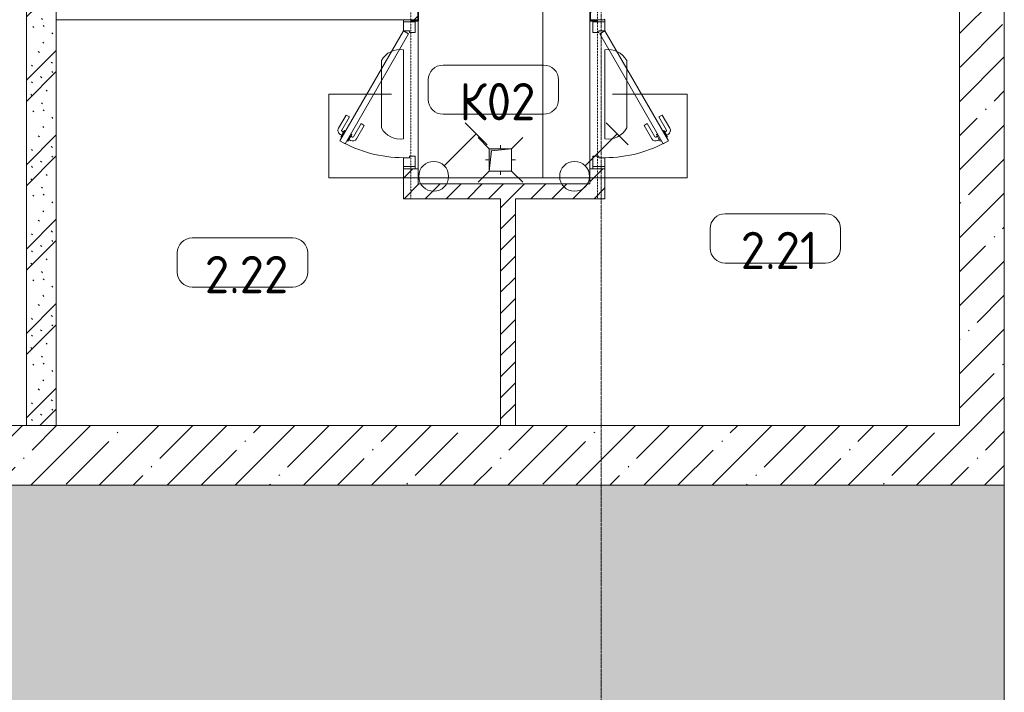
# Model space of a CAD drawing. Header units: millimetres. Extents: x -32229 to 170644, y -13689 to 125138.
# Tile 39 of 208: x 9440 to 16035, y 34587 to 39095. Entities that reach past the tile are written whole.
import ezdxf

# ---------------------------------------------------------------- set-up
doc = ezdxf.new("R2010")
doc.units = ezdxf.units.MM
doc.linetypes.add('3_ Штрих_ 1 х 1 мм', pattern=[2, 1, -1])
doc.linetypes.add('ADSK_Линия сетки', pattern=[25, 20, -2.5, 0, -2.5])
for name, color, linetype, lineweight in [('A-ANNO-NOTE', 7, 'Continuous', 18), ('A-AREA-IDEN', 7, 'Continuous', 9), ('A-DOOR', 7, 'Continuous', 18), ('A-DOOR-FRAM', 7, 'Continuous', 9), ('A-FLOR', 7, 'Continuous', 18), ('A-FLOR-PATT', 7, 'Continuous', 40), ('A-WALL', 7, 'Continuous', 18), ('A-WALL-PATT', 7, 'Continuous', 40), ('G-ANNO-TEXT', 7, 'Continuous', 9), ('I-WALL', 7, 'Continuous', 18), ('M-EQPM', 7, 'Continuous', 18), ('P-SANR-FIXT', 7, 'Continuous', 18), ('S-BEAM', 7, 'Continuous', 18), ('S-COLS', 7, 'Continuous', 18), ('S-GRID', 7, 'Continuous', 9)]:
    doc.layers.add(name, color=color, linetype=linetype, lineweight=lineweight)
doc.layers.add('A-DETL', color=7, linetype='Continuous', lineweight=9, true_color=0x00a600)
doc.styles.add('GOST Common_5', font='GOST_Common.ttf', dxfattribs={"height": 250})
doc.styles.add('ISOCPEUR', font='isocpeur.ttf', dxfattribs={"height": 250})
pattern_1 = [(45, (0, 0), (-228.0985, 228.0985), []), (45, (228.1, 0), (-228.0985, 228.0985), [403.225, -80.645, 6.706, -73.939])]
pattern_2 = [(45, (0, 0), (-70.71068, 70.71068), [])]

# ---------------------------------------------------------------- blocks, each defined once
blk = doc.blocks.new('АР_Дверь однопольная - 1000х2100h_850__Кладовая-4841662--01 ЭО')
at = {"layer": 'A-DOOR', "color": 253, "lineweight": 13, "true_color": 0xaaaaaa}
for p, q in [((-311.1, 475), (-331.1, 440.4)), ((425, 50), (-311.1, 475)), ((-331.1, 440.4), (405, 15.4)), ((405, 15.4), (425, 50))]:
    blk.add_line(p, q, dxfattribs=at)
at = {"layer": 'A-DOOR', "color": 253, "lineweight": 5, "true_color": 0xaaaaaa}
for p, q in [((-289.5, 462.5), (-285.5, 469.4)), ((-285.5, 469.4), (-242.2, 444.4)), ((-274.6, 463.2), (-268.6, 473.6)), ((-151.4, 411.7), (-240.2, 462.9)), ((-138.9, 433.3), (-227.7, 484.6)), ((-309.5, 427.9), (-313.5, 420.9)), ((-313.5, 420.9), (-270.2, 395.9)), ((-302.6, 414.7), (-308.7, 404.3)), ((-281, 402.2), (-287, 391.8)), ((-270.2, 395.9), (-266.2, 402.9)), ((-253, 450.7), (-247, 461.1)), ((-242.2, 444.4), (-246.2, 437.5)), ((-151.4, 411.7), (-138.9, 433.3)), ((-208.9, 312.1), (-297.7, 363.3)), ((-196.4, 333.7), (-285.2, 385)), ((-196.4, 333.7), (-208.9, 312.1))]:
    blk.add_line(p, q, dxfattribs=at)
for centre, radius, start, end in [((425, 50), 850, 150, 180), ((-242.7, 458.6), 30, 60, 150), ((-242.7, 458.6), 4.99, 60, 150), ((-282.7, 389.3), 30, 150, 240), ((-282.7, 389.3), 4.99, 150, 240)]:
    blk.add_arc(centre, radius, start, end, dxfattribs=at)
at = {"layer": 'A-DOOR-FRAM', "color": 253, "lineweight": 13, "true_color": 0xaaaaaa}
for p, q in [((-485, 50), (-500, 50)), ((-425, 50), (-485, 50)), ((-485, 50), (-485, -30)), ((-425, 10), (-425, 50)), ((-415, 10), (-425, 10)), ((-415, -30), (-415, 10)), ((425, 10), (415, 10)), ((415, 10), (415, -30)), ((485, 50), (425, 50)), ((425, 50), (425, 10)), ((485, -30), (485, 50)), ((485, 50), (500, 50)), ((-485, -30), (-500, -30)), ((-485, -30), (-415, -30)), ((415, -30), (485, -30)), ((485, -30), (500, -30))]:
    blk.add_line(p, q, dxfattribs=at)
blk = doc.blocks.new('АР_Дверь однопольная - 1000х2100h_850__Кладовая-4751202--01 ЭО')
at = {"layer": 'A-DOOR', "color": 253, "lineweight": 13, "true_color": 0xaaaaaa}
for p, q in [((311.1, 475), (-425, 50)), ((331.1, 440.4), (311.1, 475)), ((-405, 15.4), (331.1, 440.4)), ((-425, 50), (-405, 15.4))]:
    blk.add_line(p, q, dxfattribs=at)
at = {"layer": 'A-DOOR', "color": 253, "lineweight": 5, "true_color": 0xaaaaaa}
for p, q in [((138.9, 433.3), (227.7, 484.6)), ((151.4, 411.7), (240.2, 462.9)), ((285.5, 469.4), (242.2, 444.4)), ((274.6, 463.2), (268.6, 473.6)), ((289.5, 462.5), (285.5, 469.4)), ((151.4, 411.7), (138.9, 433.3)), ((242.2, 444.4), (246.2, 437.5)), ((253, 450.7), (247, 461.1)), ((270.2, 395.9), (266.2, 402.9)), ((313.5, 420.9), (270.2, 395.9)), ((281, 402.2), (287, 391.8)), ((302.6, 414.7), (308.7, 404.3)), ((309.5, 427.9), (313.5, 420.9)), ((196.4, 333.7), (285.2, 385)), ((196.4, 333.7), (208.9, 312.1)), ((208.9, 312.1), (297.7, 363.3))]:
    blk.add_line(p, q, dxfattribs=at)
for centre, radius, start, end in [((242.7, 458.6), 30, 30, 120), ((242.7, 458.6), 4.99, 30, 120), ((-425, 50), 850, 360, 30), ((282.7, 389.3), 30, 300, 30), ((282.7, 389.3), 4.99, 300, 30)]:
    blk.add_arc(centre, radius, start, end, dxfattribs=at)
at = {"layer": 'A-DOOR-FRAM', "color": 253, "lineweight": 13, "true_color": 0xaaaaaa}
for p, q in [((-485, 50), (-500, 50)), ((-425, 50), (-485, 50)), ((-485, 50), (-485, -30)), ((-425, 10), (-425, 50)), ((-415, 10), (-425, 10)), ((-415, -30), (-415, 10)), ((425, 10), (415, 10)), ((415, 10), (415, -30)), ((485, 50), (425, 50)), ((425, 50), (425, 10)), ((485, -30), (485, 50)), ((485, 50), (500, 50)), ((-485, -30), (-500, -30)), ((-485, -30), (-415, -30)), ((415, -30), (485, -30)), ((485, -30), (500, -30))]:
    blk.add_line(p, q, dxfattribs=at)
blk = doc.blocks.new('АР_Трап - 100-100-2797955--01 ЭО')
at = {"layer": 'P-SANR-FIXT', "color": 253, "lineweight": 13, "true_color": 0xaaaaaa}
for p, q in [((-75, 75), (-150, 150)), ((75, 75), (150, 150)), ((0, 75), (0, 100)), ((-100, 0), (-75, 0)), ((75, 0), (100, 0)), ((-75, -75), (-150, -150)), ((0, -100), (0, -75)), ((75, -75), (150, -150))]:
    blk.add_line(p, q, dxfattribs=at)
blk = doc.blocks.new('АР_Канал вертикальный прямоугольный - ВК-5403405--01 ЭО')
at = {"layer": 'M-EQPM', "lineweight": 13, "true_color": 0xe2e2e2}
blk.add_hatch(color=254, dxfattribs=at).paths.add_polyline_path([(-75, -75), (-60, 60), (75, 75), (-75, 75)])
at = {"layer": 'M-EQPM', "color": 253, "lineweight": 13, "true_color": 0xaaaaaa}
for p, q in [((75, 75), (-75, 75)), ((-75, 75), (-75, -75)), ((75, 75), (-75, 75)), ((-75, 75), (-75, -75)), ((-75, -75), (-75, 75)), ((-75, 75), (75, 75)), ((-60, 60), (75, 75)), ((-60, 60), (75, 75)), ((75, -75), (75, 75)), ((75, 75), (75, -75)), ((-75, -75), (-60, 60)), ((-75, -75), (-60, 60)), ((-75, -75), (75, -75)), ((75, -75), (-75, -75))]:
    blk.add_line(p, q, dxfattribs=at)
blk = doc.blocks.new('АР_Перемычка - 100_Уx1_75x5__200-1300-4919631--01 ЭО')
at = {"layer": 'S-BEAM', "color": 9, "linetype": '3_ Штрих_ 1 х 1 мм', "lineweight": 15, "true_color": 0xc4c4c4}
for p, q in [((-700, 50), (-700, -50)), ((1800, 50), (1800, -50)), ((-700, 0), (1800, 0))]:
    blk.add_line(p, q, dxfattribs=at)
blk = doc.blocks.new('АР_Фахверк_ _Швеллер полки параллельные_ - 12П-5791211--01 ЭО')
at = {"layer": 'S-COLS', "lineweight": 15, "true_color": 0xaaaaaa}
blk.add_hatch(color=253, dxfattribs=at).paths.add_polyline_path([(35.4, -60), (35.4, -52.2), (-11.8, -52.2), (-11.8, 52.2), (35.4, 52.2), (35.4, 60), (-16.6, 60), (-16.6, -60)])
at = {"layer": 'S-COLS', "color": 253, "lineweight": 15, "true_color": 0xaaaaaa}
for p, q in [((35.4, 60), (-16.6, 60)), ((-16.6, 60), (-16.6, -60)), ((-11.8, -52.2), (-11.8, 52.2)), ((-11.8, 52.2), (35.4, 52.2)), ((35.4, 52.2), (35.4, 60)), ((-16.6, -60), (35.4, -60)), ((35.4, -52.2), (-11.8, -52.2)), ((35.4, -60), (35.4, -52.2))]:
    blk.add_line(p, q, dxfattribs=at)
blk = doc.blocks.new('Наметкина 10_РД_АР_П_rvt-1--01 ЭО')
at = {"layer": 'A-FLOR-PATT', "lineweight": 5, "true_color": 0xaaaaaa}
h = blk.add_hatch(dxfattribs=at)
h.set_pattern_fill('FP_1', color=253, style=0, pattern_type=2)
h.set_pattern_definition(pattern_1)
h.paths.add_polyline_path([(-15864.7, 28050), (16035.3, 28050), (16035.3, 35975), (-15864.7, 35975)])
at = {"layer": 'A-WALL-PATT', "lineweight": 5, "true_color": 0xaaaaaa}
h = blk.add_hatch(dxfattribs=at)
h.set_pattern_fill('FP_1', color=253, style=0, pattern_type=2)
h.set_pattern_definition(pattern_1)
h.paths.add_polyline_path([(15735.3, 35975), (16035.3, 35975), (16035.3, 45100), (15735.3, 45100), (15735.3, 36375)])
h = blk.add_hatch(dxfattribs=at)
h.set_pattern_fill('FP_6', color=253, style=0, pattern_type=2)
h.set_pattern_definition([(135, (300.56, 377.28), (-565.6854, 6e-14), [10, -790]), (135, (349.8, 474.73), (-565.6854, 6e-14), [10, -790]), (135, (423.93, 473.06), (-565.6854, 6e-14), [10, -790]), (135, (229.92, 447.9), (-565.6854, 6e-14), [10, -790]), (135, (155.08, 447.9), (-565.6854, 6e-14), [10, -790]), (135, (114.9, 369.03), (-565.6854, 6e-14), [10, -790]), (135, (132.43, 285.8), (-565.6854, 6e-14), [10, -790]), (135, (214.66, 322), (-565.6854, 6e-14), [10, -790]), (135, (198.16, 261.88), (-565.6854, 6e-14), [10, -790]), (135, (45.2, 272.9), (-565.6854, 6e-14), [10, -790]), (135, (42.32, 336.16), (-565.6854, 6e-14), [10, -790]), (135, (92.26, 192.24), (-565.6854, 6e-14), [10, -790]), (135, (7.07, 149.2), (-565.6854, 6e-14), [10, -790]), (135, (80.6, 95.1), (-565.6854, 6e-14), [10, -790]), (135, (79.53, 36.94), (-565.6854, 6e-14), [10, -790]), (135, (153.87, 74.56), (-565.6854, 6e-14), [10, -790]), (135, (228.35, 124.8), (-565.6854, 6e-14), [10, -790]), (135, (279.75, 180.4), (-565.6854, 6e-14), [10, -790]), (135, (282.9, 31.63), (-565.6854, 6e-14), [10, -790]), (135, (377.38, 53.45), (-565.6854, 6e-14), [10, -790]), (135, (352.28, 102.7), (-565.6854, 6e-14), [10, -790]), (135, (354.05, 0), (-565.6854, 6e-14), [10, -790]), (135, (553.23, 16.45), (-565.6854, 6e-14), [10, -790]), (135, (542.38, 63.45), (-565.6854, 6e-14), [10, -790]), (135, (536.58, 239.3), (-565.6854, 6e-14), [10, -790]), (135, (475.85, 203.9), (-565.6854, 6e-14), [10, -790]), (135, (475.85, 316.54), (-565.6854, 6e-14), [10, -790]), (135, (520.8, 408.7), (-565.6854, 6e-14), [10, -790]), (135, (551.1, 470.8), (-565.6854, 6e-14), [10, -790]), (135, (235.25, 537.93), (-565.6854, 6e-14), [10, -790]), (135, (407.25, 547.65), (-565.6854, 6e-14), [10, -790]), (135, (94.5, 558.6), (-565.6854, 6e-14), [10, -790]), (135, (46.4, 532.3), (-565.6854, 6e-14), [10, -790]), (135, (85.56, 465.04), (-565.6854, 6e-14), [10, -790]), (135, (355.53, 181.14), (-565.6854, 6e-14), [10, -790]), (135, (362.23, 243.6), (-565.6854, 6e-14), [10, -790]), (135, (413.45, 344.1), (-565.6854, 6e-14), [10, -790]), (135, (286.3, 273.25), (-565.6854, 6e-14), [10, -790]), (135, (423.02, 263.72), (-565.6854, 6e-14), [10, -790]), (135, (162.94, 190.2), (-565.6854, 6e-14), [10, -790]), (135, (470.25, 120.93), (-565.6854, 6e-14), [10, -790]), (135, (484.48, 9.78), (-565.6854, 6e-14), [10, -790]), (45, (0, 212.13), (-565.6854, 0), []), (45, (212.13, 0), (-565.6854, 0), []), (45, (353.55, 0), (-565.6854, 0), []), (45, (0, 353.55), (-565.6854, 0), [])])
h.paths.add_polyline_path([(9685.3, 36375), (9685.3, 41315), (9485.3, 41315), (9485.3, 36375)])
h = blk.add_hatch(dxfattribs=at)
h.set_pattern_fill('FP_8', color=253, style=0, pattern_type=2)
h.set_pattern_definition(pattern_2)
h.paths.add_polyline_path([(12010.3, 37895), (12110.3, 37895), (12110.3, 38095), (12010.3, 38095)])
h.paths.add_polyline_path([(12044.2, 39095), (12107.1, 39095), (12105.7, 39195), (12010.3, 39195), (12010.3, 39095)])
h.paths.add_polyline_path([(12110.3, 40195), (12110.3, 40315), (12010.3, 40315), (12010.3, 40195)])
h = blk.add_hatch(dxfattribs=at)
h.set_pattern_fill('FP_8', color=253, style=0, pattern_type=2)
h.set_pattern_definition(pattern_2)
h.paths.add_polyline_path([(13260.3, 37895), (13360.3, 37895), (13360.3, 38095), (13260.3, 38095), (13260.3, 37995)])
h.paths.add_polyline_path([(13263.5, 39095), (13360.3, 39095), (13360.3, 39195), (13263.5, 39195), (13263.5, 39191.8)])
h.paths.add_polyline_path([(13360.3, 40195), (13360.3, 40315), (13260.3, 40315), (13260.3, 40195)])
h = blk.add_hatch(dxfattribs=at)
h.set_pattern_fill('FP_8', color=253, style=0, pattern_type=2)
h.set_pattern_definition(pattern_2)
h.paths.add_polyline_path([(12660.3, 37895), (13260.3, 37895), (13260.3, 37995), (12110.3, 37995), (12110.3, 37895), (12549.4, 37895)])
h = blk.add_hatch(dxfattribs=at)
h.set_pattern_fill('FP_8', color=253, style=0, pattern_type=2)
h.set_pattern_definition(pattern_2)
h.paths.add_polyline_path([(12760.3, 36375), (12760.3, 37895), (12660.3, 37895), (12660.3, 36375)])
h = blk.add_hatch(dxfattribs=at)
h.set_pattern_fill('FP_1', color=253, style=0, pattern_type=2)
h.set_pattern_definition(pattern_1)
h.paths.add_polyline_path([(13035.3, 35975), (13035.3, 36375), (5435.3, 36375), (5435.3, 35975), (12549.4, 35975)])
h = blk.add_hatch(dxfattribs=at)
h.set_pattern_fill('FP_1', color=253, style=0, pattern_type=2)
h.set_pattern_definition(pattern_1)
h.paths.add_polyline_path([(15735.3, 35975), (15735.3, 36375), (13035.3, 36375), (13035.3, 35975)])
at = {"layer": 'A-FLOR', "color": 253, "lineweight": 13, "true_color": 0xaaaaaa}
for p, q in [((12110.3, 38095), (12110.3, 39085)), ((12110.3, 39085), (12110.3, 38095)), ((13260.3, 39085), (13260.3, 38095)), ((13260.3, 38095), (13260.3, 39085))]:
    blk.add_line(p, q, dxfattribs=at)
at = {"layer": 'A-FLOR', "color": 253, "lineweight": 15, "true_color": 0xaaaaaa}
for p, q in [((16035.3, 35975), (-15864.7, 35975)), ((16035.3, 28050), (16035.3, 35975))]:
    blk.add_line(p, q, dxfattribs=at)
at = {"layer": 'A-WALL', "color": 253, "lineweight": 13, "true_color": 0xaaaaaa}
for p, q in [((15735.3, 41635), (15735.3, 36375)), ((16035.3, 35975), (16035.3, 41635)), ((13035.3, 36375), (7885.3, 36375)), ((15735.3, 36375), (13035.3, 36375)), ((5435.3, 35975), (13035.3, 35975)), ((13035.3, 35975), (15735.3, 35975)), ((15735.3, 35975), (16035.3, 35975))]:
    blk.add_line(p, q, dxfattribs=at)
at = {"layer": 'A-WALL', "color": 253, "lineweight": 15, "true_color": 0xaaaaaa}
blk.add_line((9685.3, 39195), (9685.3, 39095), dxfattribs=at)
at = {"layer": 'I-WALL', "color": 253, "lineweight": 13, "true_color": 0xaaaaaa}
for p, q in [((9485.3, 41315), (9485.3, 36375)), ((9685.3, 39095), (12010.3, 39095)), ((9685.3, 36375), (9685.3, 39095)), ((12010.3, 39095), (12107.2, 39095)), ((13263.5, 39095), (13360.3, 39095)), ((12010.3, 38095), (12010.3, 37895)), ((12110.3, 38095), (12010.3, 38095)), ((12110.3, 37995), (12110.3, 38095)), ((13260.3, 38095), (13260.3, 37995)), ((13360.3, 38095), (13260.3, 38095)), ((13360.3, 37895), (13360.3, 38095)), ((13260.3, 37995), (12110.3, 37995)), ((12010.3, 37895), (12110.3, 37895)), ((12110.3, 37895), (12660.3, 37895)), ((12660.3, 37895), (12660.3, 36375)), ((12760.3, 37895), (13260.3, 37895)), ((12760.3, 36375), (12760.3, 37895)), ((13260.3, 37895), (13360.3, 37895)), ((9485.3, 36375), (9685.3, 36375)), ((12660.3, 36375), (12760.3, 36375))]:
    blk.add_line(p, q, dxfattribs=at)
at = {"layer": 'A-DOOR', "color": 253, "lineweight": 13, "true_color": 0xaaaaaa}
for name, p, rotation in [('АР_Дверь однопольная - 1000х2100h_850__Кладовая-4841662--01 ЭО', (12060.3, 38595), 89.9999999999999), ('АР_Дверь однопольная - 1000х2100h_850__Кладовая-4751202--01 ЭО', (13310.3, 38595), 269.9999999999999)]:
    blk.add_blockref(name, p, dxfattribs=dict(at, rotation=rotation))
at = {"layer": 'M-EQPM', "color": 253, "lineweight": 13, "true_color": 0xaaaaaa}
blk.add_blockref('АР_Канал вертикальный прямоугольный - ВК-5403405--01 ЭО', (12660.3, 38155), dxfattribs=at)
at = {"layer": 'P-SANR-FIXT', "color": 253, "lineweight": 13, "true_color": 0xaaaaaa}
blk.add_blockref('АР_Трап - 100-100-2797955--01 ЭО', (12660.3, 38155), dxfattribs=at)
at = {"layer": 'S-BEAM', "color": 253, "lineweight": 13, "true_color": 0xaaaaaa}
for p, rotation in [((12060.3, 38595), 89.9999999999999), ((13310.3, 39695), 269.9999999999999)]:
    blk.add_blockref('АР_Перемычка - 100_Уx1_75x5__200-1300-4919631--01 ЭО', p, dxfattribs=dict(at, rotation=rotation))
at = {"layer": 'S-COLS', "color": 253, "lineweight": 13, "true_color": 0xaaaaaa, "rotation": 180}
blk.add_blockref('АР_Фахверк_ _Швеллер полки параллельные_ - 12П-5791211--01 ЭО', (12095.3, 39145), dxfattribs=at)
at = {"layer": 'S-COLS', "color": 253, "lineweight": 13, "true_color": 0xaaaaaa}
blk.add_blockref('АР_Фахверк_ _Швеллер полки параллельные_ - 12П-5791211--01 ЭО', (13275.3, 39145), dxfattribs=at)
blk = doc.blocks.new('Марка помещения 2 - Марка помещения 2-1605974--01 ЭО')
at = {"layer": 'A-AREA-IDEN', "color": 253, "true_color": 0xaaaaaa}
for p, q in [((-1.797, 0.841), (1.569, 0.841)), ((-2.297, -0.309), (-2.297, 0.341)), ((2.069, 0.341), (2.069, -0.309)), ((1.569, -0.809), (-1.797, -0.809))]:
    blk.add_line(p, q, dxfattribs=at)
for centre, start, end in [((-1.797, 0.341), 90, 180), ((1.569, 0.341), 0, 90), ((-1.797, -0.309), 180, 270), ((1.569, -0.309), 270, 360)]:
    blk.add_arc(centre, 0.5, start, end, dxfattribs=at)

msp = doc.modelspace()

# ---------------------------------------------------------------- linework, layer by layer
at = {"layer": 'A-ANNO-NOTE', "color": 5, "lineweight": 9, "true_color": 0x0000ff}
for p, q in [((12011.1, 38893.6), (12011.1, 38296.4)), ((13359.4, 38893.6), (13359.4, 38296.4)), ((11863.8, 38369.1), (11863.8, 38820.9)), ((13506.8, 38369.1), (13506.8, 38820.9)), ((12424, 38403.9), (12572.2, 38255.7)), ((13367.9, 38403.9), (13516.1, 38255.7)), ((12284.1, 38115.7), (12498.1, 38329.8)), ((13227.9, 38115.7), (13442, 38329.8))]:
    msp.add_line(p, q, dxfattribs=at)
for centre in [(12213.4, 38045), (13157.2, 38045)]:
    msp.add_circle(centre, 100, dxfattribs=at)
for centre, start, end in [((11989, 38752.6), 81.09008, 151.42088), ((13381.5, 38752.6), 28.57912, 98.90992), ((11989, 38437.4), 208.57912, 278.90992), ((13381.5, 38437.4), 261.09008, 331.42088)]:
    msp.add_arc(centre, 142.7, start, end, dxfattribs=at)
at = {"layer": 'A-DETL', "color": 5, "true_color": 0x0000ff}
for p, q in [((12945.3, 38035), (12945.3, 42306.5)), ((11930.7, 38595), (11510.7, 38595)), ((11510.7, 38595), (11510.7, 38035)), ((13410.7, 38595), (13910.7, 38595)), ((13910.7, 38595), (13910.7, 38035)), ((11510.7, 38035), (13910.7, 38035))]:
    msp.add_line(p, q, dxfattribs=at)
at = {"layer": 'S-GRID', "color": 253, "linetype": 'ADSK_Линия сетки', "true_color": 0xaaaaaa}
msp.add_line((13335.3, -12088.9), (13335.3, 125138.4), dxfattribs=at)

# ---------------------------------------------------------------- block references
at = {"lineweight": 5}
msp.add_blockref('Наметкина 10_РД_АР_П_rvt-1--01 ЭО', (0, 0), dxfattribs=at)
at = {"layer": 'A-AREA-IDEN', "color": 253, "true_color": 0xaaaaaa, "xscale": 199.9999999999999, "yscale": 199.9999999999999, "zscale": 199.9999999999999}
for p in [(12635.9, 38622.8), (14524.5, 37625.9), (10955.6, 37464.1)]:
    msp.add_blockref('Марка помещения 2 - Марка помещения 2-1605974--01 ЭО', p, dxfattribs=at)

# ---------------------------------------------------------------- texts
at = {"layer": 'A-AREA-IDEN', "color": 253, "true_color": 0xaaaaaa, "char_height": 250, "attachment_point": 5, "line_spacing_factor": 1.022766, "style": 'GOST Common_5'}
for s, insert, width in [('\\pt100,200,300,400,500,600,700,800,900,1000,1100,1200,1300,1400,1500,1600,1700,1800,1900,2000,2100,2200,2300,2400,2500,2600,2700,2800,2900,3000,3100,3200;К02', (12640.4, 38545.4), 582), ('\\pt100,200,300,400,500,600,700,800,900,1000,1100,1200,1300,1400,1500,1600,1700,1800,1900,2000,2100,2200,2300,2400,2500,2600,2700,2800,2900,3000,3100,3200;2.21', (14528, 37548.5), 596), ('\\pt100,200,300,400,500,600,700,800,900,1000,1100,1200,1300,1400,1500,1600,1700,1800,1900,2000,2100,2200,2300,2400,2500,2600,2700,2800,2900,3000,3100,3200;2.22', (10960.1, 37386.7), 648)]:
    msp.add_mtext(s, dxfattribs=dict(at, insert=insert, width=width))
at = {"layer": 'G-ANNO-TEXT', "insert": (8383.3, 38137.4), "char_height": 250, "width": 1016.06, "attachment_point": 1, "line_spacing_factor": 1.139951, "style": 'ISOCPEUR'}
msp.add_mtext('\\pt600,1200,1800,2400,3000,3600,4200,4800,5400,6000,6600,7200,7800,8400,9000,9600,10200,10800,11400,12000,12600,13200,13800,14400,15000,15600,16200,16800,17400,18000,18600,19200;П.2.1-8', dxfattribs=at)

doc.saveas('drawing.dxf')
